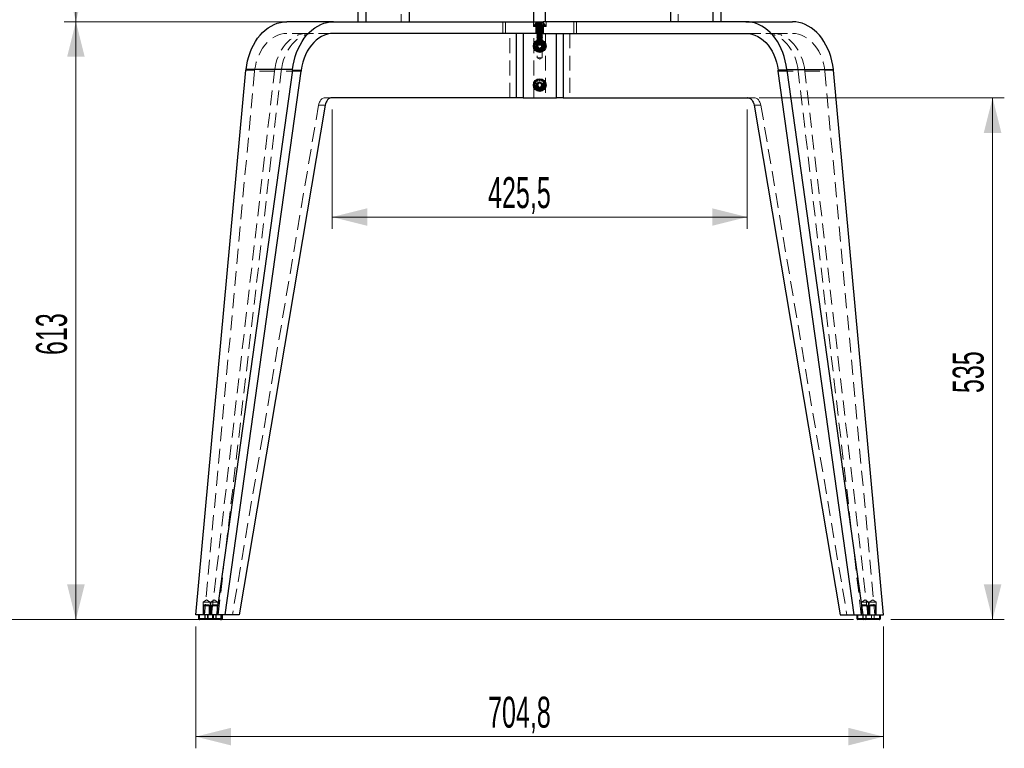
# Model space of a CAD drawing. Header units: millimetres. Extents: x 7 to 412, y 5 to 291.
# Tile 58 of 79: x 258 to 342, y 198 to 260. Entities that reach past the tile are written whole.
import ezdxf

# ---------------------------------------------------------------- set-up
doc = ezdxf.new("R2010")
doc.units = ezdxf.units.MM
doc.header["$PDSIZE"] = -1
doc.linetypes.add('HIDDEN', pattern=[1.905, 1.27, -0.635])
doc.styles.add('SLDTEXTSTYLE2', font='TXT', dxfattribs={"width": 0.605})
doc.dimstyles.new('SLDDIMSTYLE0', dxfattribs={"dimtxt": 2.568319, "dimasz": 3, "dimexe": 0, "dimexo": 0.0625, "dimgap": 0.64208, "dimtad": 1, "dimdec": 1, "dimlfac": 12, "dimrnd": 1e-09, "dimzin": 12, "dimdsep": 46, "dimtxsty": 'SLDTEXTSTYLE2', "dimsah": 1, "dimcen": 0.09, "dimadec": 0, "dimazin": 3, "dimtfac": 1, "dimtdec": 1, "dimtofl": 0, "dimtmove": 0, "dimatfit": 3, "dimfxl": 1, "dimfrac": 2, "dimtolj": 1, "dimtzin": 12, "dimarcsym": 0})
doc.dimstyles.new('SLDDIMSTYLE2', dxfattribs={"dimtxt": 2.568319, "dimasz": 3, "dimexe": 0, "dimexo": 0.0625, "dimgap": 0.64208, "dimtad": 1, "dimlfac": 12, "dimrnd": 1e-09, "dimzin": 12, "dimdsep": 46, "dimtxsty": 'SLDTEXTSTYLE2', "dimsah": 1, "dimcen": 0.09, "dimadec": 0, "dimazin": 3, "dimtfac": 1, "dimtofl": 0, "dimtmove": 0, "dimatfit": 3, "dimfxl": 1, "dimfrac": 2, "dimtolj": 1, "dimtzin": 12, "dimarcsym": 0})
doc.dimstyles.new('SLDDIMSTYLE3', dxfattribs={"dimtxt": 3.595646, "dimasz": 3, "dimexe": 0, "dimexo": 0.0625, "dimgap": 0.898912, "dimtad": 1, "dimdec": 1, "dimlfac": 12, "dimrnd": 1e-09, "dimzin": 12, "dimdsep": 46, "dimtxsty": 'SLDTEXTSTYLE2', "dimsah": 1, "dimcen": 0.09, "dimadec": 0, "dimazin": 3, "dimtfac": 1, "dimtdec": 1, "dimtofl": 0, "dimtmove": 0, "dimatfit": 3, "dimfxl": 1, "dimfrac": 2, "dimtolj": 1, "dimtzin": 12, "dimarcsym": 0})

# ---------------------------------------------------------------- blocks, each defined once
blk = doc.blocks.new('_D_9')
at = {"color": 7, "linetype": 'Continuous', "lineweight": 0}
for p, q in [((285.07, 252.36), (285.07, 242.169)), ((320.527, 252.36), (320.527, 242.169)), ((320.527, 243.169), (285.07, 243.169))]:
    blk.add_line(p, q, dxfattribs=at)
at = {"color": 7, "linetype": 'Continuous', "lineweight": 18}
for points in [[(285.07, 243.169), (288.07, 242.419), (288.07, 243.919)], [(320.527, 243.169), (317.527, 243.919), (317.527, 242.419)]]:
    blk.add_solid(points, dxfattribs=at)
at = {"color": 7, "linetype": 'Continuous', "lineweight": 18, "insert": (298.389, 246.58), "char_height": 2.6458, "attachment_point": 1, "style": 'SLDTEXTSTYLE2'}
blk.add_mtext('425,5', dxfattribs=at)
blk = doc.blocks.new('_D_10')
at = {"color": 7, "linetype": 'Continuous', "lineweight": 0}
for p, q in [((249.8, 271.059), (238.542, 271.059)), ((239.542, 208.777), (239.542, 271.059)), ((329.597, 208.777), (238.542, 208.777))]:
    blk.add_line(p, q, dxfattribs=at)
at = {"color": 7, "linetype": 'Continuous', "lineweight": 18}
for points in [[(239.542, 271.059), (238.792, 268.059), (240.292, 268.059)], [(239.542, 208.777), (240.292, 211.777), (238.792, 211.777)]]:
    blk.add_solid(points, dxfattribs=at)
at = {"color": 7, "linetype": 'Continuous', "lineweight": 18, "insert": (234.767, 233.744), "char_height": 3.7042, "attachment_point": 1, "rotation": 90, "style": 'SLDTEXTSTYLE2'}
blk.add_mtext('747,4', dxfattribs=at)
blk = doc.blocks.new('_D_13')
at = {"color": 7, "linetype": 'Continuous', "lineweight": 0}
for p, q in [((263.192, 269.694), (263.192, 259.86)), ((284.192, 259.86), (262.192, 259.86))]:
    blk.add_line(p, q, dxfattribs=at)
at = {"color": 7, "linetype": 'Continuous', "lineweight": 18}
for points in [[(263.192, 269.694), (262.442, 266.694), (263.942, 266.694)], [(263.192, 259.86), (263.942, 262.86), (262.442, 262.86)]]:
    blk.add_solid(points, dxfattribs=at)
at = {"color": 7, "linetype": 'Continuous', "lineweight": 18, "insert": (259.781, 261.837), "char_height": 2.6458, "attachment_point": 1, "rotation": 90, "style": 'SLDTEXTSTYLE2'}
blk.add_mtext('118', dxfattribs=at)
blk = doc.blocks.new('_D_14')
at = {"color": 7, "linetype": 'Continuous', "lineweight": 0}
for p, q in [((284.192, 259.86), (262.192, 259.86)), ((263.192, 259.86), (263.192, 208.777)), ((272.766, 208.777), (262.192, 208.777))]:
    blk.add_line(p, q, dxfattribs=at)
at = {"color": 7, "linetype": 'Continuous', "lineweight": 18}
for points in [[(263.192, 259.86), (262.442, 256.86), (263.942, 256.86)], [(263.192, 208.777), (263.942, 211.777), (262.442, 211.777)]]:
    blk.add_solid(points, dxfattribs=at)
at = {"color": 7, "linetype": 'Continuous', "lineweight": 18, "insert": (259.781, 231.379), "char_height": 2.6458, "attachment_point": 1, "rotation": 90, "style": 'SLDTEXTSTYLE2'}
blk.add_mtext('613', dxfattribs=at)
blk = doc.blocks.new('_D_15')
at = {"color": 7, "linetype": 'Continuous', "lineweight": 0}
for p, q in [((321.527, 253.36), (342.475, 253.36)), ((341.475, 253.36), (341.475, 208.777)), ((332.785, 208.777), (342.475, 208.777))]:
    blk.add_line(p, q, dxfattribs=at)
at = {"color": 7, "linetype": 'Continuous', "lineweight": 18}
for points in [[(341.475, 253.36), (340.725, 250.36), (342.225, 250.36)], [(341.475, 208.777), (342.225, 211.777), (340.725, 211.777)]]:
    blk.add_solid(points, dxfattribs=at)
at = {"color": 7, "linetype": 'Continuous', "lineweight": 18, "insert": (338.064, 228.129), "char_height": 2.6458, "attachment_point": 1, "rotation": 90, "style": 'SLDTEXTSTYLE2'}
blk.add_mtext('535', dxfattribs=at)
blk = doc.blocks.new('_D_16')
at = {"color": 7, "linetype": 'Continuous', "lineweight": 0}
for p, q in [((273.434, 208.194), (273.434, 197.777)), ((332.163, 208.194), (332.163, 197.777)), ((273.434, 198.777), (332.163, 198.777))]:
    blk.add_line(p, q, dxfattribs=at)
at = {"color": 7, "linetype": 'Continuous', "lineweight": 18}
for points in [[(273.434, 198.777), (276.434, 198.027), (276.434, 199.527)], [(332.163, 198.777), (329.163, 199.527), (329.163, 198.027)]]:
    blk.add_solid(points, dxfattribs=at)
at = {"color": 7, "linetype": 'Continuous', "lineweight": 18, "insert": (298.389, 202.188), "char_height": 2.6458, "attachment_point": 1, "style": 'SLDTEXTSTYLE2'}
blk.add_mtext('704,8', dxfattribs=at)

msp = doc.modelspace()

# ---------------------------------------------------------------- linework, layer by layer
at = {"color": 7, "linetype": 'Continuous', "lineweight": 25}
for p, q in [((287.30248, 259.86032), (287.30248, 268.11032)), ((287.98448, 259.86032), (287.98448, 268.11032)), ((291.64125, 268.11032), (291.64125, 259.86032)), ((313.95569, 268.11032), (313.95569, 259.86032)), ((317.61246, 259.86032), (317.61246, 268.11032)), ((318.29446, 259.86032), (318.29446, 268.11032)), ((302.29847, 259.86032), (302.29847, 266.73532)), ((303.29847, 259.86032), (303.29847, 266.73532)), ((285.19177, 259.86032), (281.21345, 259.86032)), ((285.19177, 259.86032), (302.51431, 259.86032)), ((302.51431, 258.86032), (302.51431, 259.86032)), ((302.51431, 259.86032), (303.08264, 259.86032)), ((303.08264, 259.86032), (303.08264, 258.86032)), ((320.40517, 259.86032), (303.08264, 259.86032)), ((320.40517, 259.86032), (324.3835, 259.86032)), ((302.51431, 258.86032), (285.19177, 258.86032)), ((300.80625, 253.36032), (300.80625, 258.86032)), ((301.37458, 258.86032), (301.37458, 253.36032)), ((303.08264, 258.86032), (302.51431, 258.86032)), ((303.08264, 258.86032), (320.40517, 258.86032)), ((304.22236, 253.36032), (304.22236, 258.86032)), ((304.7907, 258.86032), (304.7907, 253.36032)), ((302.77777, 257.96832), (302.62242, 257.85473)), ((302.62242, 257.85473), (302.64312, 257.66339)), ((302.64312, 257.66339), (302.81917, 257.58565)), ((302.95382, 257.89058), (302.77777, 257.96832)), ((302.81917, 257.58565), (302.97452, 257.69924)), ((302.97452, 257.69924), (302.95382, 257.89058)), ((273.43365, 209.19365), (277.71566, 255.72756)), ((281.69398, 255.72756), (275.19548, 209.19365)), ((275.93595, 209.19365), (282.42036, 255.62665)), ((277.71566, 255.72756), (277.72209, 255.78308)), ((281.70041, 255.78308), (277.72209, 255.78308)), ((281.69398, 255.72756), (281.70041, 255.78308)), ((281.69398, 255.72756), (282.43546, 255.72756)), ((323.90296, 255.72756), (323.16148, 255.72756)), ((329.661, 209.19365), (323.17658, 255.62665)), ((323.89653, 255.78308), (327.87485, 255.78308)), ((323.90296, 255.72756), (323.89653, 255.78308)), ((323.90296, 255.72756), (330.40147, 209.19365)), ((327.88128, 255.72756), (327.87485, 255.78308)), ((332.16329, 209.19365), (327.88128, 255.72756)), ((302.6355, 254.54601), (302.62834, 254.35369)), ((302.62834, 254.35369), (302.79131, 254.25133)), ((302.80563, 254.63597), (302.6355, 254.54601)), ((302.79131, 254.25133), (302.96144, 254.34129)), ((302.9686, 254.53361), (302.80563, 254.63597)), ((302.96144, 254.34129), (302.9686, 254.53361)), ((300.80625, 253.36032), (285.07016, 253.36032)), ((301.37458, 253.36032), (300.80625, 253.36032)), ((301.37458, 253.36032), (304.22236, 253.36032)), ((304.7907, 253.36032), (304.22236, 253.36032)), ((304.7907, 253.36032), (320.52678, 253.36032)), ((284.47632, 252.71444), (277.12799, 209.19365)), ((321.12062, 252.71444), (328.46895, 209.19365)), ((275.19548, 209.19365), (273.43365, 209.19365)), ((273.66075, 209.19365), (273.66075, 208.86032)), ((273.66075, 208.86032), (273.70553, 208.86032)), ((273.70553, 209.19365), (273.70553, 208.86032)), ((273.70553, 208.86032), (274.89334, 208.86032)), ((273.76647, 208.77698), (273.74409, 208.77698)), ((274.95429, 208.77698), (273.76647, 208.77698)), ((274.89334, 208.86032), (274.89334, 209.19365)), ((274.89334, 208.86032), (275.1289, 208.86032)), ((275.07207, 208.77698), (274.95429, 208.77698)), ((275.55354, 208.77698), (275.07207, 208.77698)), ((275.1289, 209.19365), (275.1289, 208.86032)), ((275.1289, 208.86032), (275.61037, 208.86032)), ((275.93595, 209.19365), (275.19548, 209.19365)), ((275.58004, 208.77698), (275.55354, 208.77698)), ((275.60312, 208.77698), (275.58004, 208.77698)), ((275.62551, 208.77698), (275.60312, 208.77698)), ((275.61037, 208.86032), (275.61037, 209.19365)), ((275.61037, 208.86032), (275.66337, 208.86032)), ((275.66337, 208.86032), (275.66337, 209.19365)), ((275.66337, 208.86032), (275.66407, 208.86032)), ((275.66407, 208.86032), (275.66407, 209.19365)), ((275.66407, 208.86032), (275.70884, 208.86032)), ((275.70884, 208.86032), (275.70884, 209.19365)), ((277.12799, 209.19365), (275.93595, 209.19365)), ((328.46895, 209.19365), (329.661, 209.19365)), ((329.661, 209.19365), (330.40147, 209.19365)), ((329.8881, 209.19365), (329.8881, 208.86032)), ((329.8881, 208.86032), (329.9411, 208.86032)), ((329.9411, 209.19365), (329.9411, 208.86032)), ((329.9411, 208.86032), (330.42258, 208.86032)), ((329.99793, 208.77698), (329.97143, 208.77698)), ((330.47941, 208.77698), (329.99793, 208.77698)), ((330.40147, 209.19365), (332.16329, 209.19365)), ((330.42258, 208.86032), (330.42258, 209.19365)), ((330.42258, 208.86032), (330.65813, 208.86032)), ((330.59719, 208.77698), (330.47941, 208.77698)), ((331.785, 208.77698), (330.59719, 208.77698)), ((330.65813, 209.19365), (330.65813, 208.86032)), ((330.65813, 208.86032), (331.84595, 208.86032)), ((331.80739, 208.77698), (331.785, 208.77698)), ((331.84595, 208.86032), (331.84595, 209.19365)), ((331.84595, 208.86032), (331.89072, 208.86032)), ((331.89072, 208.86032), (331.89072, 209.19365))]:
    msp.add_line(p, q, dxfattribs=at)
at = {"color": 7, "linetype": 'HIDDEN', "lineweight": 18}
for p, q in [((290.95925, 268.11032), (290.95925, 259.86032)), ((314.63769, 268.11032), (314.63769, 259.86032)), ((299.66179, 258.86032), (299.66179, 259.86032)), ((299.8818, 258.86032), (299.8818, 259.86032)), ((302.2568, 259.86032), (302.2568, 259.46032)), ((302.51431, 259.86032), (302.51431, 258.86032)), ((303.08264, 258.86032), (303.08264, 259.86032)), ((303.34014, 259.46032), (303.34014, 259.86032)), ((305.71514, 258.86032), (305.71514, 259.86032)), ((305.93515, 259.86032), (305.93515, 258.86032)), ((302.2568, 259.46032), (302.42906, 259.46032)), ((302.35779, 259.51865), (302.34014, 259.51865)), ((302.34014, 259.51865), (302.34014, 259.46032)), ((302.34029, 259.51865), (302.34029, 259.46032)), ((302.34104, 259.51865), (302.34104, 259.46032)), ((303.25054, 259.57852), (302.3464, 259.57852)), ((303.24985, 259.57852), (302.34709, 259.57852)), ((302.35007, 259.46032), (302.35007, 259.51865)), ((302.35384, 259.46032), (302.35384, 259.51865)), ((302.35779, 259.46032), (302.35779, 259.51865)), ((302.36269, 259.51865), (302.35779, 259.51865)), ((302.36269, 259.46032), (302.36269, 259.51865)), ((302.47981, 259.51865), (302.36269, 259.51865)), ((302.38798, 259.51865), (302.38798, 259.46032)), ((302.39571, 259.51865), (302.39571, 259.46032)), ((302.40765, 259.51865), (302.40765, 259.46032)), ((302.41666, 259.51865), (302.41666, 259.46032)), ((302.42906, 259.46032), (303.34014, 259.46032)), ((302.43633, 259.51865), (302.43633, 259.46032)), ((302.44526, 259.46032), (302.44526, 259.51865)), ((302.45181, 259.46032), (302.45181, 259.51865)), ((302.45761, 259.46032), (302.45761, 259.51865)), ((302.46514, 259.46032), (302.46514, 258.86032)), ((302.46904, 259.46032), (302.46904, 259.51865)), ((302.47681, 259.51865), (302.47681, 259.46032)), ((302.47981, 259.46032), (302.47981, 259.51865)), ((302.49207, 259.51865), (302.47981, 259.51865)), ((302.49207, 259.46032), (302.49207, 259.51865)), ((302.68722, 259.51865), (302.49207, 259.51865)), ((302.49288, 259.51865), (302.49288, 259.46032)), ((302.5318, 259.51865), (302.5318, 259.46032)), ((302.5318, 259.51865), (302.54847, 259.39365)), ((302.53336, 259.46032), (302.53336, 259.51865)), ((302.54492, 259.51865), (302.54492, 259.46032)), ((303.04847, 259.39365), (302.54847, 259.39365)), ((302.54847, 259.39365), (302.54847, 259.31865)), ((302.54847, 259.31865), (303.04847, 259.31865)), ((302.54847, 259.31865), (302.60621, 259.28532)), ((302.60621, 259.28532), (302.54847, 259.25198)), ((302.54847, 259.25198), (303.04847, 259.25198)), ((302.54847, 259.25198), (302.54847, 259.24365)), ((302.54847, 259.24365), (303.04847, 259.24365)), ((302.54847, 259.24365), (302.60621, 259.21032)), ((302.60621, 259.21032), (302.54847, 259.17698)), ((302.54847, 259.17698), (303.04847, 259.17698)), ((302.54847, 259.17698), (302.54847, 259.16865)), ((302.54847, 259.16865), (303.04847, 259.16865)), ((302.54847, 259.16865), (302.60621, 259.13532)), ((302.60621, 259.13532), (302.54847, 259.10198)), ((302.54847, 259.10198), (303.04847, 259.10198)), ((302.54847, 259.10198), (302.54847, 259.09365)), ((302.54847, 259.09365), (303.04847, 259.09365)), ((302.54847, 259.09365), (302.60621, 259.06032)), ((302.60621, 259.06032), (302.54847, 259.02698)), ((302.54847, 259.02698), (303.04847, 259.02698)), ((302.54847, 259.02698), (302.54847, 259.01865)), ((302.54847, 259.01865), (303.04847, 259.01865)), ((302.54847, 259.01865), (302.60621, 258.98532)), ((302.60621, 258.98532), (302.54847, 258.95198)), ((302.55125, 259.46032), (302.55125, 259.51865)), ((302.55904, 259.51865), (302.55904, 259.46032)), ((303.02764, 259.78532), (302.5693, 259.78532)), ((302.57972, 259.51865), (302.57972, 259.46032)), ((302.59459, 259.51865), (302.59459, 259.46032)), ((302.60348, 259.51865), (302.60348, 259.46032)), ((302.60621, 259.28532), (302.99074, 259.28532)), ((302.60621, 259.21032), (302.99074, 259.21032)), ((302.60621, 259.13532), (302.99074, 259.13532)), ((302.60621, 259.06032), (302.99074, 259.06032)), ((302.60621, 258.98532), (302.99074, 258.98532)), ((302.60822, 259.53532), (302.60822, 259.78532)), ((302.60822, 259.53532), (302.62337, 259.53532)), ((302.62337, 259.53532), (302.62337, 259.78532)), ((302.62337, 259.53532), (302.64177, 259.53532)), ((302.63131, 259.51865), (302.63131, 259.46032)), ((302.64177, 259.53532), (302.64177, 259.78532)), ((302.64177, 259.53532), (302.81687, 259.53532)), ((302.65648, 259.46032), (302.65648, 259.51865)), ((302.6725, 259.46032), (302.6725, 259.51865)), ((302.67823, 259.53532), (302.67823, 259.78532)), ((302.68722, 259.46032), (302.68722, 259.51865)), ((302.70013, 259.51865), (302.68722, 259.51865)), ((302.69249, 259.46032), (302.69249, 259.51865)), ((302.70355, 259.46032), (302.70355, 259.51865)), ((302.92444, 259.51865), (302.70355, 259.51865)), ((302.71693, 259.46032), (302.71693, 259.51865)), ((302.72846, 259.53532), (302.72846, 259.78532)), ((302.76979, 259.51865), (302.76979, 259.46032)), ((302.78007, 259.53532), (302.78007, 259.78532)), ((302.7824, 259.51865), (302.7824, 259.46032)), ((302.78653, 259.51865), (302.78653, 259.46032)), ((302.81041, 259.51865), (302.81041, 259.46032)), ((302.81454, 259.51865), (302.81454, 259.46032)), ((302.81687, 259.53532), (302.81687, 259.78532)), ((302.81687, 259.53532), (302.97357, 259.53532)), ((302.82715, 259.51865), (302.82715, 259.46032)), ((302.86848, 259.53532), (302.86848, 259.78532)), ((302.88002, 259.46032), (302.88002, 259.51865)), ((302.89339, 259.46032), (302.89339, 259.51865)), ((302.90446, 259.46032), (302.90446, 259.51865)), ((302.90972, 259.46032), (302.90972, 259.51865)), ((302.91871, 259.53532), (302.91871, 259.78532)), ((302.92444, 259.46032), (302.92444, 259.51865)), ((302.94046, 259.51865), (302.92481, 259.51865)), ((302.94046, 259.46032), (302.94046, 259.51865)), ((303.12791, 259.51865), (302.94046, 259.51865)), ((302.95517, 259.53532), (302.95517, 259.78532)), ((302.96563, 259.51865), (302.96563, 259.46032)), ((302.97357, 259.53532), (302.97357, 259.78532)), ((302.97357, 259.53532), (302.98872, 259.53532)), ((302.98872, 259.53532), (302.98872, 259.78532)), ((302.99074, 259.28532), (303.04847, 259.31865)), ((303.04847, 259.25198), (302.99074, 259.28532)), ((302.99074, 259.21032), (303.04847, 259.24365)), ((303.04847, 259.17698), (302.99074, 259.21032)), ((302.99074, 259.13532), (303.04847, 259.16865)), ((303.04847, 259.10198), (302.99074, 259.13532)), ((302.99074, 259.06032), (303.04847, 259.09365)), ((303.04847, 259.02698), (302.99074, 259.06032)), ((302.99074, 258.98532), (303.04847, 259.01865)), ((303.04847, 258.95198), (302.99074, 258.98532)), ((302.99346, 259.51865), (302.99346, 259.46032)), ((303.00235, 259.51865), (303.00235, 259.46032)), ((303.01722, 259.51865), (303.01722, 259.46032)), ((303.0379, 259.51865), (303.0379, 259.46032)), ((303.0457, 259.46032), (303.0457, 259.51865)), ((303.04847, 259.39365), (303.06514, 259.51865)), ((303.04847, 259.31865), (303.04847, 259.39365)), ((303.04847, 259.24365), (303.04847, 259.25198)), ((303.04847, 259.16865), (303.04847, 259.17698)), ((303.04847, 259.09365), (303.04847, 259.10198)), ((303.04847, 259.01865), (303.04847, 259.02698)), ((303.05203, 259.51865), (303.05203, 259.46032)), ((303.06359, 259.46032), (303.06359, 259.51865)), ((303.06514, 259.46032), (303.06514, 259.51865)), ((303.10406, 259.51865), (303.10406, 259.46032)), ((303.10487, 259.46032), (303.10487, 259.51865)), ((303.11713, 259.46032), (303.11713, 259.51865)), ((303.12013, 259.51865), (303.12013, 259.46032)), ((303.12791, 259.46032), (303.12791, 259.51865)), ((303.13933, 259.51865), (303.12791, 259.51865)), ((303.1318, 258.86032), (303.1318, 259.46032)), ((303.13933, 259.46032), (303.13933, 259.51865)), ((303.2431, 259.51865), (303.13933, 259.51865)), ((303.14513, 259.46032), (303.14513, 259.51865)), ((303.15168, 259.46032), (303.15168, 259.51865)), ((303.16061, 259.51865), (303.16061, 259.46032)), ((303.18028, 259.51865), (303.18028, 259.46032)), ((303.18929, 259.51865), (303.18929, 259.46032)), ((303.20124, 259.51865), (303.20124, 259.46032)), ((303.20896, 259.51865), (303.20896, 259.46032)), ((303.23425, 259.46032), (303.23425, 259.51865)), ((303.23915, 259.46032), (303.23915, 259.51865)), ((303.2431, 259.46032), (303.2431, 259.51865)), ((303.24687, 259.51865), (303.2431, 259.51865)), ((303.24687, 259.46032), (303.24687, 259.51865)), ((303.2568, 259.51865), (303.24687, 259.51865)), ((303.25591, 259.51865), (303.25591, 259.46032)), ((303.25665, 259.51865), (303.25665, 259.46032)), ((303.2568, 259.46032), (303.2568, 259.51865)), ((282.91844, 258.86032), (281.21345, 258.86032)), ((282.91844, 258.86032), (283.48677, 258.86032)), ((285.19177, 258.86032), (283.48677, 258.86032)), ((300.23791, 253.36032), (300.23791, 258.86032)), ((300.80625, 258.86032), (300.80625, 253.36032)), ((301.37458, 258.86032), (301.37458, 253.36032)), ((302.29847, 253.36032), (302.29847, 258.86032)), ((302.54847, 258.95198), (303.04847, 258.95198)), ((302.54847, 258.95198), (302.54847, 258.94365)), ((302.54847, 258.94365), (303.04847, 258.94365)), ((302.54847, 258.94365), (302.60621, 258.91032)), ((302.60621, 258.91032), (302.54847, 258.87698)), ((302.54847, 258.87698), (303.04847, 258.87698)), ((302.54847, 258.87698), (302.54847, 258.86865)), ((302.54847, 258.86865), (303.04847, 258.86865)), ((302.54847, 258.86865), (302.60621, 258.83532)), ((302.60621, 258.83532), (302.54847, 258.80198)), ((302.54847, 258.80198), (303.04847, 258.80198)), ((302.54847, 258.80198), (302.54847, 258.79365)), ((302.54847, 258.79365), (303.04847, 258.79365)), ((302.54847, 258.79365), (302.60621, 258.76032)), ((302.60621, 258.76032), (302.54847, 258.72698)), ((302.54847, 258.72698), (303.04847, 258.72698)), ((302.54847, 258.72698), (302.54847, 258.71865)), ((302.54847, 258.71865), (303.04847, 258.71865)), ((302.54847, 258.71865), (302.60621, 258.68532)), ((302.60621, 258.68532), (302.54847, 258.65198)), ((302.54847, 258.65198), (303.04847, 258.65198)), ((302.54847, 258.65198), (302.54847, 258.64365)), ((302.54847, 258.64365), (303.04847, 258.64365)), ((302.54847, 258.64365), (302.60621, 258.61032)), ((302.60621, 258.61032), (302.54847, 258.57698)), ((302.54847, 258.57698), (303.04847, 258.57698)), ((302.54847, 258.57698), (302.54847, 258.56865)), ((302.54847, 258.56865), (303.04847, 258.56865)), ((302.54847, 258.56865), (302.60621, 258.53532)), ((302.60621, 258.53532), (302.54847, 258.50198)), ((302.54847, 258.50198), (303.04847, 258.50198)), ((302.54847, 258.50198), (302.54847, 258.49365)), ((302.54847, 258.49365), (303.04847, 258.49365)), ((302.54847, 258.49365), (302.60621, 258.46032)), ((302.60621, 258.46032), (302.54847, 258.42698)), ((302.54847, 258.42698), (303.04847, 258.42698)), ((302.54847, 258.42698), (302.54847, 258.41865)), ((302.54847, 258.41865), (303.04847, 258.41865)), ((302.54847, 258.41865), (302.60621, 258.38532)), ((302.60621, 258.38532), (302.54847, 258.35198)), ((302.54847, 258.35198), (303.04847, 258.35198)), ((302.54847, 258.35198), (302.54847, 258.34365)), ((302.54847, 258.34365), (303.04847, 258.34365)), ((302.54847, 258.34365), (302.60621, 258.31032)), ((302.60621, 258.31032), (302.54847, 258.27698)), ((302.54847, 258.27698), (303.04847, 258.27698)), ((302.54847, 258.27698), (302.54847, 258.26865)), ((302.54847, 258.26865), (303.04847, 258.26865)), ((302.54847, 258.26865), (302.60621, 258.23532)), ((302.60621, 258.23532), (302.54847, 258.20198)), ((302.54847, 258.20198), (303.04847, 258.20198)), ((302.54847, 258.20198), (302.54847, 258.19365)), ((302.54847, 258.19365), (303.04847, 258.19365)), ((302.54847, 258.19365), (302.60621, 258.16032)), ((302.60621, 258.16032), (302.54847, 258.12698)), ((302.608, 258.08541), (302.55056, 258.16248)), ((302.56481, 258.17129), (302.608, 258.08541)), ((302.59014, 258.86032), (302.59014, 256.77698)), ((302.60621, 258.91032), (302.99074, 258.91032)), ((302.60621, 258.83532), (302.99074, 258.83532)), ((302.60621, 258.76032), (302.99074, 258.76032)), ((302.60621, 258.68532), (302.99074, 258.68532)), ((302.60621, 258.61032), (302.99074, 258.61032)), ((302.60621, 258.53532), (302.99074, 258.53532)), ((302.60621, 258.46032), (302.99074, 258.46032)), ((302.60621, 258.38532), (302.99074, 258.38532)), ((302.60621, 258.31032), (302.99074, 258.31032)), ((302.60621, 258.23532), (302.99074, 258.23532)), ((302.60621, 258.16032), (302.99074, 258.16032)), ((302.65648, 258.21277), (302.69249, 258.12364)), ((302.69249, 258.12364), (302.6725, 258.21767)), ((302.78773, 258.13933), (302.77652, 258.23479)), ((302.79327, 258.23529), (302.78773, 258.13933)), ((302.89339, 258.22538), (302.88002, 258.13019)), ((302.88002, 258.13019), (302.90972, 258.22161)), ((302.97034, 258.09615), (303.00836, 258.18443)), ((303.02312, 258.17649), (302.97034, 258.09615)), ((302.99074, 258.91032), (303.04847, 258.94365)), ((303.04847, 258.87698), (302.99074, 258.91032)), ((302.99074, 258.83532), (303.04847, 258.86865)), ((303.04847, 258.80198), (302.99074, 258.83532)), ((302.99074, 258.76032), (303.04847, 258.79365)), ((303.04847, 258.72698), (302.99074, 258.76032)), ((302.99074, 258.68532), (303.04847, 258.71865)), ((303.04847, 258.65198), (302.99074, 258.68532)), ((302.99074, 258.61032), (303.04847, 258.64365)), ((303.04847, 258.57698), (302.99074, 258.61032)), ((302.99074, 258.53532), (303.04847, 258.56865)), ((303.04847, 258.50198), (302.99074, 258.53532)), ((302.99074, 258.46032), (303.04847, 258.49365)), ((303.04847, 258.42698), (302.99074, 258.46032)), ((302.99074, 258.38532), (303.04847, 258.41865)), ((303.04847, 258.35198), (302.99074, 258.38532)), ((302.99074, 258.31032), (303.04847, 258.34365)), ((303.04847, 258.27698), (302.99074, 258.31032)), ((302.99074, 258.23532), (303.04847, 258.26865)), ((303.04847, 258.20198), (302.99074, 258.23532)), ((302.99074, 258.16032), (303.04847, 258.19365)), ((303.04847, 258.12698), (302.99074, 258.16032)), ((303.0068, 256.77698), (303.0068, 258.86032)), ((303.04847, 258.94365), (303.04847, 258.95198)), ((303.04847, 258.86865), (303.04847, 258.87698)), ((303.04847, 258.79365), (303.04847, 258.80198)), ((303.04847, 258.71865), (303.04847, 258.72698)), ((303.04847, 258.64365), (303.04847, 258.65198)), ((303.04847, 258.56865), (303.04847, 258.57698)), ((303.04847, 258.49365), (303.04847, 258.50198)), ((303.04847, 258.41865), (303.04847, 258.42698)), ((303.04847, 258.34365), (303.04847, 258.35198)), ((303.04847, 258.26865), (303.04847, 258.27698)), ((303.04847, 258.19365), (303.04847, 258.20198)), ((303.29847, 258.86032), (303.29847, 253.36032)), ((304.22236, 253.36032), (304.22236, 258.86032)), ((304.7907, 253.36032), (304.7907, 258.86032)), ((305.35903, 258.86032), (305.35903, 253.36032)), ((320.40517, 258.86032), (322.11017, 258.86032)), ((322.6785, 258.86032), (322.11017, 258.86032)), ((322.6785, 258.86032), (324.3835, 258.86032)), ((302.34017, 257.77178), (302.43613, 257.76624)), ((302.43613, 257.76624), (302.34066, 257.75503)), ((302.35007, 257.87191), (302.44526, 257.85853)), ((302.44526, 257.85853), (302.35384, 257.88823)), ((302.45181, 257.671), (302.35779, 257.65101)), ((302.36269, 257.63499), (302.45181, 257.671)), ((302.4793, 257.94885), (302.39102, 257.98688)), ((302.39897, 258.00163), (302.4793, 257.94885)), ((302.40417, 257.54333), (302.49005, 257.58651)), ((302.49005, 257.58651), (302.41297, 257.52907)), ((302.45761, 258.08339), (302.53336, 258.02421)), ((302.53336, 258.02421), (302.46904, 258.09564)), ((302.55125, 257.51187), (302.47981, 257.44755)), ((302.49207, 257.43612), (302.55125, 257.51187)), ((302.54847, 258.12698), (303.04847, 258.12698)), ((302.54847, 258.12698), (302.54847, 258.11865)), ((302.54847, 258.11865), (303.04847, 258.11865)), ((302.54847, 258.11865), (302.60621, 258.08532)), ((302.60621, 258.08532), (302.54847, 258.05198)), ((302.54847, 258.05198), (303.04847, 258.05198)), ((302.54847, 258.05198), (302.54847, 258.04365)), ((302.54847, 258.04365), (303.04847, 258.04365)), ((302.54847, 258.04365), (302.60621, 258.01032)), ((302.60621, 258.01032), (302.54847, 257.97698)), ((302.54847, 257.97698), (303.04847, 257.97698)), ((302.54847, 257.97698), (302.54847, 257.96865)), ((302.54847, 257.96865), (303.04847, 257.96865)), ((302.54847, 257.96865), (302.60621, 257.93532)), ((302.60621, 257.93532), (302.54847, 257.90198)), ((302.54847, 257.90198), (303.04847, 257.90198)), ((302.54847, 257.90198), (302.54847, 257.89365)), ((303.04847, 257.89365), (302.54847, 257.89365)), ((302.54847, 257.89365), (302.59014, 257.85198)), ((302.57383, 257.37748), (302.6266, 257.45782)), ((302.6266, 257.45782), (302.58858, 257.36954)), ((303.0068, 257.85198), (302.59014, 257.85198)), ((302.60621, 258.08532), (302.99074, 258.08532)), ((302.60621, 258.01032), (302.99074, 258.01032)), ((302.60621, 257.93532), (302.99074, 257.93532)), ((302.62768, 257.68829), (302.63626, 257.88055)), ((302.78989, 257.58473), (302.62768, 257.68829)), ((302.63626, 257.88055), (302.80706, 257.96924)), ((302.71693, 257.42378), (302.68722, 257.33236)), ((302.70355, 257.32859), (302.71693, 257.42378)), ((302.96068, 257.67342), (302.78989, 257.58473)), ((302.80368, 257.31868), (302.80921, 257.41464)), ((302.80706, 257.96924), (302.96926, 257.86568)), ((302.80921, 257.41464), (302.82042, 257.31918)), ((302.94046, 257.3412), (302.90446, 257.43032)), ((302.90446, 257.43032), (302.92444, 257.3363)), ((302.96926, 257.86568), (302.96068, 257.67342)), ((302.98894, 257.46856), (303.04639, 257.39149)), ((303.03213, 257.38268), (302.98894, 257.46856)), ((302.99074, 258.08532), (303.04847, 258.11865)), ((303.04847, 258.05198), (302.99074, 258.08532)), ((302.99074, 258.01032), (303.04847, 258.04365)), ((303.04847, 257.97698), (302.99074, 258.01032)), ((302.99074, 257.93532), (303.04847, 257.96865)), ((303.04847, 257.90198), (302.99074, 257.93532)), ((303.0068, 257.85198), (303.04847, 257.89365)), ((303.10487, 258.11785), (303.0457, 258.0421)), ((303.0457, 258.0421), (303.11713, 258.10642)), ((303.04847, 258.11865), (303.04847, 258.12698)), ((303.04847, 258.04365), (303.04847, 258.05198)), ((303.04847, 257.96865), (303.04847, 257.97698)), ((303.04847, 257.89365), (303.04847, 257.90198)), ((303.13933, 257.47058), (303.06359, 257.52976)), ((303.06359, 257.52976), (303.12791, 257.45833)), ((303.1069, 257.96746), (303.18397, 258.0249)), ((303.19277, 258.01064), (303.1069, 257.96746)), ((303.11764, 257.60512), (303.20592, 257.56709)), ((303.19798, 257.55234), (303.11764, 257.60512)), ((303.23425, 257.91898), (303.14513, 257.88297)), ((303.14513, 257.88297), (303.23915, 257.90295)), ((303.24687, 257.68206), (303.15168, 257.69544)), ((303.15168, 257.69544), (303.2431, 257.66574)), ((303.16081, 257.78773), (303.25628, 257.79894)), ((303.25677, 257.78219), (303.16081, 257.78773)), ((302.59014, 256.77698), (303.0068, 256.77698)), ((302.59014, 256.77698), (302.79847, 256.65181)), ((302.79847, 256.65181), (303.0068, 256.77698)), ((278.44684, 255.62665), (274.17412, 209.19365)), ((274.77087, 209.19365), (280.14943, 255.62665)), ((275.3392, 209.19365), (280.71777, 255.62665)), ((278.45714, 255.72756), (277.71566, 255.72756)), ((281.70041, 255.78308), (277.72209, 255.78308)), ((280.14943, 255.62665), (278.44684, 255.62665)), ((282.42036, 255.62665), (280.71777, 255.62665)), ((323.17658, 255.62665), (324.87918, 255.62665)), ((323.89653, 255.78308), (327.87485, 255.78308)), ((330.25774, 209.19365), (324.87918, 255.62665)), ((325.44751, 255.62665), (327.1501, 255.62665)), ((330.82608, 209.19365), (325.44751, 255.62665)), ((327.1398, 255.72756), (327.88128, 255.72756)), ((327.1501, 255.62665), (331.42282, 209.19365)), ((302.608, 254.75208), (302.55056, 254.82915)), ((302.56481, 254.83795), (302.608, 254.75208)), ((302.78773, 254.80599), (302.77652, 254.90146)), ((302.79327, 254.90195), (302.78773, 254.80599)), ((302.97034, 254.76282), (303.00836, 254.8511)), ((303.02312, 254.84316), (302.97034, 254.76282)), ((302.34017, 254.43845), (302.43613, 254.43291)), ((302.43613, 254.43291), (302.34066, 254.4217)), ((302.4793, 254.61552), (302.39102, 254.65354)), ((302.39897, 254.6683), (302.4793, 254.61552)), ((302.40417, 254.20999), (302.49005, 254.25318)), ((302.49005, 254.25318), (302.41297, 254.19574)), ((302.57383, 254.04415), (302.6266, 254.12448)), ((302.6266, 254.12448), (302.58858, 254.0362)), ((302.60703, 254.42394), (302.68568, 254.59958)), ((302.71982, 254.268), (302.60703, 254.42394)), ((302.68568, 254.59958), (302.87712, 254.6193)), ((302.91126, 254.28772), (302.71982, 254.268)), ((302.80368, 253.98535), (302.80921, 254.08131)), ((302.80921, 254.08131), (302.82042, 253.98584)), ((302.87712, 254.6193), (302.98991, 254.46336)), ((302.98991, 254.46336), (302.91126, 254.28772)), ((302.98894, 254.13523), (303.04639, 254.05815)), ((303.03213, 254.04935), (302.98894, 254.13523)), ((303.1069, 254.63412), (303.18397, 254.69157)), ((303.19277, 254.67731), (303.1069, 254.63412)), ((303.11764, 254.27178), (303.20592, 254.23376)), ((303.19798, 254.21901), (303.11764, 254.27178)), ((303.16081, 254.45439), (303.25628, 254.4656)), ((303.25677, 254.44886), (303.16081, 254.45439)), ((285.07016, 253.36032), (284.50183, 253.36032)), ((320.52678, 253.36032), (321.09512, 253.36032)), ((283.90799, 252.71444), (276.55966, 209.19365)), ((284.47632, 252.71444), (283.90799, 252.71444)), ((321.12062, 252.71444), (321.68896, 252.71444)), ((321.68896, 252.71444), (329.03728, 209.19365)), ((274.35801, 210.45224), (274.06634, 210.27698)), ((274.06634, 210.27698), (274.64967, 210.27698)), ((274.06634, 210.27698), (274.06634, 209.19365)), ((274.64967, 210.27698), (274.35801, 210.45224)), ((274.64967, 209.19365), (274.64967, 210.27698)), ((275.01159, 210.45224), (274.71992, 210.27698)), ((274.71992, 210.27698), (275.30325, 210.27698)), ((274.71992, 210.27698), (274.71992, 209.19365)), ((275.30325, 210.27698), (275.01159, 210.45224)), ((275.30325, 209.19365), (275.30325, 210.27698)), ((330.58535, 210.45224), (330.29369, 210.27698)), ((330.87702, 210.27698), (330.29369, 210.27698)), ((330.29369, 210.27698), (330.29369, 209.19365)), ((330.87702, 210.27698), (330.58535, 210.45224)), ((330.87702, 209.19365), (330.87702, 210.27698)), ((331.23894, 210.45224), (330.94727, 210.27698)), ((331.5306, 210.27698), (330.94727, 210.27698)), ((330.94727, 210.27698), (330.94727, 209.19365)), ((331.5306, 210.27698), (331.23894, 210.45224)), ((331.5306, 209.19365), (331.5306, 210.27698)), ((274.14587, 210.02698), (274.06254, 209.94365)), ((274.1297, 209.94365), (274.06254, 209.94365)), ((274.06254, 209.94365), (274.06254, 209.19365)), ((274.19134, 210.02698), (274.10801, 209.94365)), ((274.10801, 209.94365), (274.10801, 209.19365)), ((274.56254, 209.94365), (274.1297, 209.94365)), ((274.14587, 210.02698), (274.47921, 210.02698)), ((274.47921, 210.02698), (274.52467, 210.02698)), ((274.56254, 209.94365), (274.47921, 210.02698)), ((274.60801, 209.94365), (274.52467, 210.02698)), ((274.60801, 209.94365), (274.56254, 209.94365)), ((274.56254, 209.19365), (274.56254, 209.94365)), ((274.60801, 209.19365), (274.60801, 209.94365)), ((274.84492, 210.02698), (274.76159, 209.94365)), ((274.82875, 209.94365), (274.76159, 209.94365)), ((274.76159, 209.94365), (274.76159, 209.19365)), ((274.89039, 210.02698), (274.80705, 209.94365)), ((274.80705, 209.94365), (274.80705, 209.19365)), ((275.26159, 209.94365), (274.82875, 209.94365)), ((274.84492, 210.02698), (275.17825, 210.02698)), ((275.17825, 210.02698), (275.22372, 210.02698)), ((275.26159, 209.94365), (275.17825, 210.02698)), ((275.30705, 209.94365), (275.22372, 210.02698)), ((275.30705, 209.94365), (275.26159, 209.94365)), ((275.26159, 209.19365), (275.26159, 209.94365)), ((275.30705, 209.19365), (275.30705, 209.94365)), ((330.37322, 210.02698), (330.28989, 209.94365)), ((330.72273, 209.94365), (330.28989, 209.94365)), ((330.28989, 209.94365), (330.28989, 209.19365)), ((330.37322, 210.02698), (330.42622, 210.02698)), ((330.42622, 210.02698), (330.70655, 210.02698)), ((330.78989, 209.94365), (330.70655, 210.02698)), ((330.78989, 209.94365), (330.72273, 209.94365)), ((330.78989, 209.19365), (330.78989, 209.94365)), ((331.07227, 210.02698), (330.98894, 209.94365)), ((331.42177, 209.94365), (330.98894, 209.94365)), ((330.98894, 209.94365), (330.98894, 209.19365)), ((331.07227, 210.02698), (331.12527, 210.02698)), ((331.12527, 210.02698), (331.4056, 210.02698)), ((331.48894, 209.94365), (331.4056, 210.02698)), ((331.48894, 209.94365), (331.42177, 209.94365)), ((331.48894, 209.19365), (331.48894, 209.94365)), ((273.71375, 208.86032), (273.66075, 208.86032)), ((273.70622, 209.19365), (273.70622, 208.86032)), ((273.75922, 208.86032), (273.70632, 208.86032)), ((273.71375, 208.86032), (273.71375, 209.19365)), ((274.19523, 208.86032), (273.71375, 208.86032)), ((273.75099, 208.86032), (273.75099, 209.19365)), ((274.93881, 208.86032), (273.75099, 208.86032)), ((273.75922, 209.19365), (273.75922, 208.86032)), ((273.75922, 208.86032), (274.24069, 208.86032)), ((274.19523, 209.19365), (274.19523, 208.86032)), ((274.43079, 208.86032), (274.19523, 208.86032)), ((274.24069, 208.86032), (274.24069, 209.19365)), ((274.24069, 208.86032), (274.47625, 208.86032)), ((274.43079, 208.86032), (274.43079, 209.19365)), ((275.6186, 208.86032), (274.43079, 208.86032)), ((274.47625, 209.19365), (274.47625, 208.86032)), ((274.47625, 208.86032), (275.66337, 208.86032)), ((274.93881, 209.19365), (274.93881, 208.86032)), ((275.17437, 208.86032), (274.93881, 208.86032)), ((275.17437, 208.86032), (275.17437, 209.19365)), ((275.65584, 208.86032), (275.17437, 208.86032)), ((275.6186, 209.19365), (275.6186, 208.86032)), ((275.66337, 208.86032), (275.6186, 208.86032)), ((275.65584, 209.19365), (275.65584, 208.86032)), ((275.70884, 208.86032), (275.65584, 208.86032)), ((329.93288, 208.86032), (329.8881, 208.86032)), ((329.9411, 208.86032), (329.8882, 208.86032)), ((329.93288, 209.19365), (329.93288, 208.86032)), ((329.93288, 208.86032), (331.12069, 208.86032)), ((329.9411, 208.86032), (329.9411, 209.19365)), ((330.42258, 208.86032), (329.9411, 208.86032)), ((330.42258, 209.19365), (330.42258, 208.86032)), ((330.65813, 208.86032), (330.42258, 208.86032)), ((330.65813, 208.86032), (330.65813, 209.19365)), ((331.84595, 208.86032), (330.65813, 208.86032)), ((331.12069, 208.86032), (331.12069, 209.19365)), ((331.12069, 208.86032), (331.35625, 208.86032)), ((331.35625, 208.86032), (331.12069, 208.86032)), ((331.35625, 209.19365), (331.35625, 208.86032)), ((331.35625, 208.86032), (331.83772, 208.86032)), ((331.83772, 208.86032), (331.83772, 209.19365)), ((331.83772, 208.86032), (331.89062, 208.86032)), ((331.89072, 208.86032), (331.83772, 208.86032)), ((331.84595, 209.19365), (331.84595, 208.86032))]:
    msp.add_line(p, q, dxfattribs=at)
at = {"color": 7, "linetype": 'Continuous', "lineweight": 25, "flags": 128}
for points in [[(277.72209, 255.78308), (277.77624, 256.1553), (277.85158, 256.52057), (277.94765, 256.87662), (278.06385, 257.22127), (278.19947, 257.55239), (278.35367, 257.86795), (278.5255, 258.16598), (278.71391, 258.44467), (278.91773, 258.70228), (279.1357, 258.93723), (279.36648, 259.14808), (279.60865, 259.33352), (279.86071, 259.4924), (280.12111, 259.62376), (280.38824, 259.72677), (280.66047, 259.80081), (280.9361, 259.84542), (281.21345, 259.86032)], [(281.70041, 255.78308), (281.75456, 256.1553), (281.8299, 256.52057), (281.92597, 256.87662), (282.04217, 257.22127), (282.17779, 257.55239), (282.33199, 257.86795), (282.50383, 258.16598), (282.69223, 258.44467), (282.89605, 258.70228), (283.11402, 258.93723), (283.3448, 259.14808), (283.58697, 259.33352), (283.83903, 259.4924), (284.09943, 259.62376), (284.36657, 259.72677), (284.63879, 259.80081), (284.91443, 259.84542), (285.19177, 259.86032)], [(323.89653, 255.78308), (323.84238, 256.1553), (323.76704, 256.52057), (323.67097, 256.87662), (323.55477, 257.22127), (323.41915, 257.55239), (323.26495, 257.86795), (323.09311, 258.16598), (322.90471, 258.44467), (322.70089, 258.70228), (322.48292, 258.93723), (322.25214, 259.14808), (322.00997, 259.33352), (321.75791, 259.4924), (321.49751, 259.62376), (321.23037, 259.72677), (320.95815, 259.80081), (320.68252, 259.84542), (320.40517, 259.86032)], [(327.87485, 255.78308), (327.8207, 256.1553), (327.74536, 256.52057), (327.6493, 256.87662), (327.53309, 257.22127), (327.39747, 257.55239), (327.24327, 257.86795), (327.07144, 258.16598), (326.88303, 258.44467), (326.67922, 258.70228), (326.46124, 258.93723), (326.23046, 259.14808), (325.9883, 259.33352), (325.73624, 259.4924), (325.47583, 259.62376), (325.2087, 259.72677), (324.93647, 259.80081), (324.66084, 259.84542), (324.3835, 259.86032)], [(285.19177, 258.86032), (284.93291, 258.84394), (284.67625, 258.79495), (284.42401, 258.71377), (284.17832, 258.60109), (283.94129, 258.45787), (283.71494, 258.28534), (283.50122, 258.08496), (283.30194, 257.85846), (283.1188, 257.60777), (282.95338, 257.33503), (282.80708, 257.04257), (282.68115, 256.73288), (282.57668, 256.40862), (282.49455, 256.07256), (282.43546, 255.72756)], [(320.40517, 258.86032), (320.66404, 258.84394), (320.92069, 258.79495), (321.17294, 258.71377), (321.41862, 258.60109), (321.65565, 258.45787), (321.882, 258.28534), (322.09572, 258.08496), (322.29501, 257.85846), (322.47814, 257.60777), (322.64357, 257.33503), (322.78987, 257.04257), (322.91579, 256.73288), (323.02026, 256.40862), (323.10239, 256.07256), (323.16148, 255.72756)], [(285.07016, 253.36032), (284.96826, 253.34859), (284.86923, 253.31373), (284.77585, 253.25671), (284.69076, 253.17916), (284.61635, 253.08324), (284.55472, 252.97166), (284.5076, 252.84757), (284.47632, 252.71444)], [(320.52678, 253.36032), (320.62868, 253.34859), (320.72772, 253.31373), (320.82109, 253.25671), (320.90618, 253.17916), (320.98059, 253.08324), (321.04222, 252.97166), (321.08934, 252.84757), (321.12062, 252.71444)]]:
    msp.add_lwpolyline(points, dxfattribs=at)
at = {"color": 7, "linetype": 'HIDDEN', "lineweight": 18, "flags": 128}
for points in [[(281.21345, 258.86032), (280.95458, 258.84394), (280.69793, 258.79495), (280.44568, 258.71377), (280.19999, 258.60109), (279.96297, 258.45787), (279.73662, 258.28534), (279.52289, 258.08496), (279.32361, 257.85846), (279.14048, 257.60777), (278.97505, 257.33503), (278.82875, 257.04257), (278.70283, 256.73288), (278.59836, 256.40862), (278.51623, 256.07256), (278.45714, 255.72756)], [(280.14943, 255.62665), (280.19894, 255.95841), (280.26966, 256.2829), (280.36104, 256.59759), (280.47238, 256.90003), (280.6028, 257.18786), (280.75129, 257.45883), (280.91669, 257.71082), (281.0977, 257.94187), (281.29292, 258.15019), (281.50082, 258.33413), (281.71978, 258.49228), (281.94809, 258.62338), (282.18398, 258.72643), (282.42559, 258.80062), (282.67105, 258.84536), (282.91844, 258.86032)], [(280.71777, 255.62665), (280.76727, 255.95841), (280.83799, 256.2829), (280.92937, 256.59759), (281.04071, 256.90003), (281.17113, 257.18786), (281.31962, 257.45883), (281.48502, 257.71082), (281.66603, 257.94187), (281.86125, 258.15019), (282.06915, 258.33413), (282.28811, 258.49228), (282.51643, 258.62338), (282.75231, 258.72643), (282.99392, 258.80062), (283.23938, 258.84536), (283.48677, 258.86032)], [(324.87918, 255.62665), (324.82967, 255.95841), (324.75895, 256.2829), (324.66757, 256.59759), (324.55623, 256.90003), (324.42581, 257.18786), (324.27732, 257.45883), (324.11192, 257.71082), (323.93091, 257.94187), (323.73569, 258.15019), (323.52779, 258.33413), (323.30883, 258.49228), (323.08052, 258.62338), (322.84463, 258.72643), (322.60302, 258.80062), (322.35756, 258.84536), (322.11017, 258.86032)], [(325.44751, 255.62665), (325.39801, 255.95841), (325.32729, 256.2829), (325.2359, 256.59759), (325.12456, 256.90003), (324.99414, 257.18786), (324.84565, 257.45883), (324.68026, 257.71082), (324.49924, 257.94187), (324.30402, 258.15019), (324.09612, 258.33413), (323.87716, 258.49228), (323.64885, 258.62338), (323.41296, 258.72643), (323.17135, 258.80062), (322.92589, 258.84536), (322.6785, 258.86032)], [(324.3835, 258.86032), (324.64236, 258.84394), (324.89901, 258.79495), (325.15126, 258.71377), (325.39695, 258.60109), (325.63398, 258.45787), (325.86032, 258.28534), (326.07405, 258.08496), (326.27333, 257.85846), (326.45647, 257.60777), (326.62189, 257.33503), (326.76819, 257.04257), (326.89411, 256.73288), (326.99859, 256.40862), (327.08072, 256.07256), (327.1398, 255.72756)], [(284.50183, 253.36032), (284.39993, 253.34859), (284.30089, 253.31373), (284.20752, 253.25671), (284.12243, 253.17916), (284.04802, 253.08324), (283.98639, 252.97166), (283.93927, 252.84757), (283.90799, 252.71444)], [(321.09512, 253.36032), (321.19702, 253.34859), (321.29605, 253.31373), (321.38942, 253.25671), (321.47451, 253.17916), (321.54892, 253.08324), (321.61055, 252.97166), (321.65767, 252.84757), (321.68896, 252.71444)]]:
    msp.add_lwpolyline(points, dxfattribs=at)
at = {"color": 7, "linetype": 'Continuous', "lineweight": 25}
for centre, radius in [((302.79847, 257.77698), 0.54167), ((302.79847, 257.77698), 0.45833), ((302.79847, 257.77698), 0.45415), ((302.79847, 257.77698), 0.22917), ((302.79847, 254.44365), 0.54167), ((302.79847, 254.44365), 0.45833), ((302.79847, 254.44365), 0.45415), ((302.79847, 254.44365), 0.22917)]:
    msp.add_circle(centre, radius, dxfattribs=at)
at = {"color": 7, "linetype": 'HIDDEN', "lineweight": 18}
for centre, radius in [((302.79847, 257.77698), 0.45415), ((302.79847, 257.77698), 0.41667), ((302.79847, 257.77698), 0.41667), ((302.79847, 257.77698), 0.33333), ((302.79847, 257.77698), 0.26667), ((302.79847, 257.77698), 0.25), ((302.79847, 257.77698), 0.20833), ((302.79847, 257.77698), 0.19226), ((302.79847, 254.44365), 0.45415), ((302.79847, 254.44365), 0.41667), ((302.79847, 254.44365), 0.41667), ((302.79847, 254.44365), 0.33333), ((302.79847, 254.44365), 0.26667), ((302.79847, 254.44365), 0.25), ((302.79847, 254.44365), 0.20833), ((302.79847, 254.44365), 0.19226)]:
    msp.add_circle(centre, radius, dxfattribs=at)
for centre, radius, start, end in [((302.3818, 259.56032), 0.04167, 154.1013779, 270), ((302.71914, 259.39653), 0.41667, 111.0763361, 154.1013779), ((302.8778, 259.39653), 0.41667, 25.8986221, 68.9236639), ((303.21514, 259.56032), 0.04167, 270, 25.8986221), ((273.78955, 208.86032), 0.08333, 180, 270), ((273.78693, 208.84917), 0.07402, 171.3410534, 257.246794), ((273.82519, 208.85063), 0.07483, 172.5592145, 259.8008042), ((273.83239, 208.84917), 0.07402, 171.3410534, 257.246794), ((274.2684, 208.84917), 0.07402, 171.3410534, 257.246794), ((274.31387, 208.84917), 0.07402, 171.3410534, 257.246794), ((274.35659, 208.85063), 0.07483, 280.1991958, 7.4407855), ((274.40206, 208.85063), 0.07483, 280.1991958, 7.4407855), ((275.013, 208.85063), 0.07483, 172.5592145, 259.8008042), ((275.10119, 208.84917), 0.07402, 282.753206, 8.6589466), ((275.5444, 208.85063), 0.07483, 280.1991958, 7.4407855), ((275.58267, 208.84917), 0.07402, 282.753206, 8.6589466), ((330.00707, 208.85063), 0.07483, 172.5592145, 259.8008042), ((330.01427, 208.84917), 0.07402, 171.3410534, 257.246794), ((330.49575, 208.84917), 0.07402, 171.3410534, 257.246794), ((330.58394, 208.85063), 0.07483, 280.1991958, 7.4407855), ((331.19488, 208.85063), 0.07483, 172.5592145, 259.8008042), ((331.28308, 208.84917), 0.07402, 282.753206, 8.6589466), ((331.76455, 208.84917), 0.07402, 282.753206, 8.6589466), ((331.77175, 208.85063), 0.07483, 280.1991958, 7.4407855)]:
    msp.add_arc(centre, radius, start, end, dxfattribs=at)
at = {"color": 7, "linetype": 'Continuous', "lineweight": 25}
for centre, radius, start, end in [((273.74409, 208.86032), 0.08333, 180, 270), ((273.77972, 208.85063), 0.07483, 172.5592145, 259.8008042), ((274.96754, 208.85063), 0.07483, 172.5592145, 259.8008042), ((275.05573, 208.84917), 0.07402, 282.753206, 8.6589466), ((275.5372, 208.84917), 0.07402, 282.753206, 8.6589466), ((275.58004, 208.86032), 0.08333, 270, 0), ((275.58987, 208.85063), 0.07483, 280.1991958, 7.4407855), ((275.62551, 208.86032), 0.08333, 270, 0), ((329.97143, 208.86032), 0.08333, 180, 270), ((330.01427, 208.84917), 0.07402, 171.3410534, 257.246794), ((330.49575, 208.84917), 0.07402, 171.3410534, 257.246794), ((330.58394, 208.85063), 0.07483, 280.1991958, 7.4407855), ((331.77175, 208.85063), 0.07483, 280.1991958, 7.4407855), ((331.80739, 208.86032), 0.08333, 270, 0)]:
    msp.add_arc(centre, radius, start, end, dxfattribs=at)
at = {"color": 7, "linetype": 'HIDDEN', "lineweight": 18}
for centre, major_axis, start_param, end_param in [((281.23013, 255.02698), (-0.19587, 3.83066), 1.34967099, 1.3763839), ((324.36681, 255.02698), (0.19587, 3.83066), 4.90680141, 4.93351432)]:
    msp.add_ellipse(centre, major_axis=major_axis, ratio=0.73046417, start_param=start_param, end_param=end_param, dxfattribs=at)
at = {"color": 7, "linetype": 'Continuous', "lineweight": 25}
for centre, major_axis, start_param, end_param in [((285.17508, 255.02698), (0.19587, 3.83066), 1.42433659, 1.45104949), ((320.42186, 255.02698), (-0.19587, 3.83066), 4.83213581, 4.85884872)]:
    msp.add_ellipse(centre, major_axis=major_axis, ratio=0.73046417, start_param=start_param, end_param=end_param, dxfattribs=at)
at = {"color": 7, "linetype": 'Continuous', "lineweight": 0}
for p in [(285.07016, 253.36032), (320.52678, 253.36032)]:
    msp.add_point(p, dxfattribs=at)

# ---------------------------------------------------------------- dimensions: what is measured, and where the dimension line sits
at = {"color": 7, "linetype": 'Continuous', "lineweight": 18}
for base, p1, p2, dimstyle, picture, middle in [((239.54193, 271.05865), (330.59719, 208.77698), (250.79956, 271.05865), 'SLDDIMSTYLE3', '_D_10', (239.54193, 239.91782)), ((263.19175, 259.86032), (251.54931, 269.69365), (285.19177, 259.86032), 'SLDDIMSTYLE2', '_D_13', (263.19175, 264.77698)), ((263.19175, 208.77698), (285.19177, 259.86032), (273.76647, 208.77698), 'SLDDIMSTYLE2', '_D_14', (263.19175, 234.31865)), ((341.47487, 208.77698), (320.52678, 253.36032), (331.785, 208.77698), 'SLDDIMSTYLE2', '_D_15', (341.47487, 231.06865))]:
    dim = msp.add_linear_dim(base=base, p1=p1, p2=p2, angle=90, dimstyle=dimstyle, dxfattribs=at)
    dim.commit()
    dim.dimension.update_dxf_attribs({"geometry": picture, "text_midpoint": middle, "dimtype": 160})
for base, p1, p2, picture, middle in [((285.07016, 243.1691), (320.52678, 253.36032), (285.07016, 253.36032), '_D_9', (302.79847, 243.1691)), ((332.16329, 198.77698), (273.43365, 209.19365), (332.16329, 209.19365), '_D_16', (302.79847, 198.77698))]:
    dim = msp.add_linear_dim(base=base, p1=p1, p2=p2, dimstyle='SLDDIMSTYLE0', dxfattribs=at)
    dim.commit()
    dim.dimension.update_dxf_attribs({"geometry": picture, "text_midpoint": middle, "dimtype": 160})

doc.saveas('drawing.dxf')
